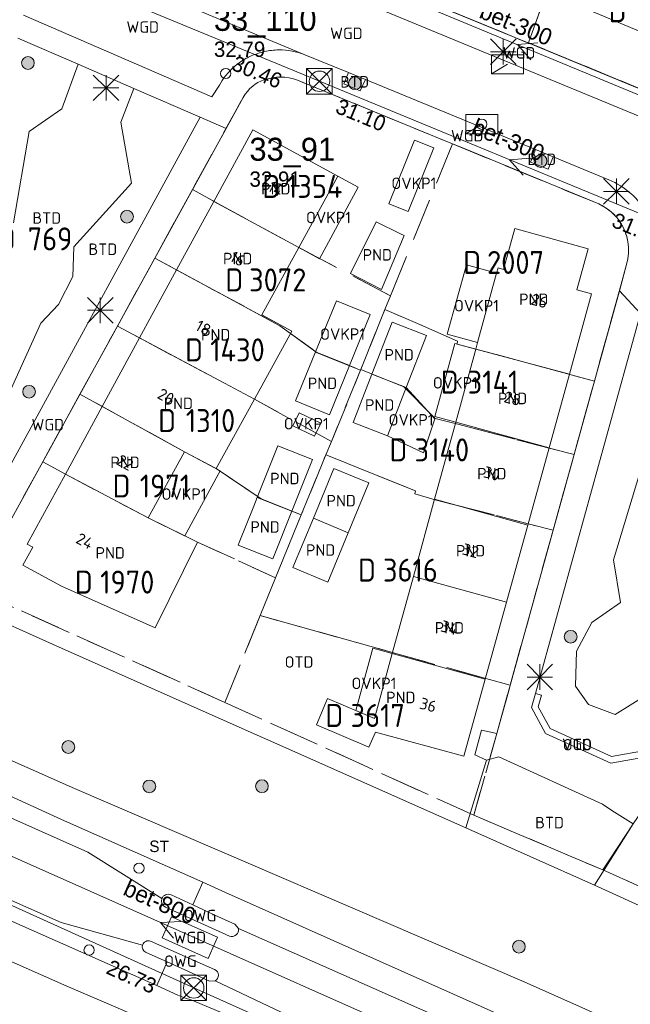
# Model space of a CAD drawing. Header units: metres. Extents: x 207644 to 210135, y 370459 to 373417.
# Tile 124 of 256: x 208260 to 208308, y 371877 to 371954. Entities that reach past the tile are written whole.
import ezdxf
from ezdxf.enums import TextEntityAlignment as Align

# ---------------------------------------------------------------- set-up
doc = ezdxf.new("R2010")
doc.units = ezdxf.units.M
doc.linetypes.add('HIDDEN2', pattern=[4.7625, 3.175, -1.5875])
for name, color, linetype in [('BTD', 7, 'Continuous'), ('combi_kolk', 7, 'Continuous'), ('CON_BxH300x300mm', 7, 'Continuous'), ('CON_BxH400x400mm', 7, 'Continuous'), ('CON_BxH800x800mm', 7, 'Continuous'), ('DMM_BxH300x300mm', 7, 'Continuous'), ('DMM_BxH800x800mm', 7, 'Continuous'), ('GB', 1, 'Continuous'), ('GB07', 1, 'Continuous'), ('GB11', 1, 'Continuous'), ('INV_BxH300x300mm', 7, 'Continuous'), ('INV_BxH400x400mm', 7, 'Continuous'), ('KAD_Niet_vastgesteld_Perceel', 30, 'Continuous'), ('KAD_perceelnummer', 212, 'Continuous'), ('KAD_sectie', 212, 'Continuous'), ('KAD_Vastgesteld_Perceel', 212, 'Continuous'), ('KO_INSPECTIE', 7, 'Continuous'), ('NAR', 7, 'Continuous'), ('NLV_inspectieput', 7, 'Continuous'), ('NNR_inspectieput', 7, 'Continuous'), ('NOD_inspectieput', 7, 'Continuous'), ('OTD', 7, 'Continuous'), ('OVKP1', 7, 'Continuous'), ('OWG', 7, 'Continuous'), ('PIJL', 7, 'Continuous'), ('PND', 7, 'Continuous'), ('trottoirkolk', 7, 'Continuous'), ('VGO', 7, 'Continuous'), ('WGD', 7, 'Continuous')]:
    doc.layers.add(name, color=color, linetype=linetype)
for name, color, linetype, lineweight in [('GIMGMV', 7, 'Continuous', 25), ('GMV', 7, 'Continuous', 25), ('GP1', 7, 'Continuous', 30), ('Q21_lantaarnpaal', 1, 'Continuous', 0), ('Q23_kolk', 153, 'Continuous', 0), ('Q26_boom', 72, 'Continuous', 0), ('Q28_rioolput', 153, 'Continuous', 0)]:
    doc.layers.add(name, color=color, linetype=linetype, lineweight=lineweight)
doc.styles.add('ISO', font='isocpeur.ttf', dxfattribs={"height": 1})
doc.styles.add('ISOCP', font='ISOCP.shx', dxfattribs={"height": 1.8})

# ---------------------------------------------------------------- blocks, each defined once
blk = doc.blocks.new('ACMAP_ANN_TEMPLATE_Vastgesteld_Perceelnummer')
at = {"layer": 'KAD_perceelnummer', "style": 'ISOCP'}
blk.add_attdef('Perceelnummer', text='', height=1.8, dxfattribs=at).set_placement((0, 0), align=Align.MIDDLE)
at = {"layer": 'KAD_sectie', "style": 'ISOCP'}
blk.add_attdef('sectie', text='', height=1.8, dxfattribs=at).set_placement((-2.7, 0), align=Align.MIDDLE_RIGHT)
blk = doc.blocks.new('Q28')
at = {"linetype": 'Continuous'}
for p, q in [((-1, -1), (1, 1)), ((-1, 1), (1, -1))]:
    blk.add_line(p, q, dxfattribs=at)
blk.add_lwpolyline([(1, 1), (1, -1), (-1, -1), (-1, 1)], close=True)
blk = doc.blocks.new('Q26')
blk.add_hatch(color=256).paths.add_polyline_path([(-0.452, -0.01, 1), (0.548, -0.01, 1)])
blk.add_circle((0.048, -0.01), 0.5)
blk = doc.blocks.new('Q23')
blk.add_line((-1.25, -0.75), (0, 0))
blk.add_lwpolyline([(-1.25, -0.75), (1.25, -0.75), (1.25, 0.75), (-1.25, 0.75), (-1.25, -0.75)])
blk = doc.blocks.new('Q21')
for p, q in [((-1, 1), (0, 0)), ((0, 1), (0, 0)), ((0, 0), (1, 1)), ((-1, 0), (0, 0)), ((-1, -1), (0, 0)), ((0, 0), (1, 0)), ((0, 0), (0, -1)), ((0, 0), (1, -1))]:
    blk.add_line(p, q)

msp = doc.modelspace()

# ---------------------------------------------------------------- linework, layer by layer
at = {"layer": 'combi_kolk', "color": 253, "lineweight": 13}
for centre in [(208269.25, 371887.73), (208265.34, 371881.32)]:
    msp.add_circle(centre, 0.4, dxfattribs=at)
at = {"layer": 'CON_BxH300x300mm', "color": 253, "linetype": 'Continuous', "lineweight": 13}
for points in [[(208253.67, 371961.63), (208283.37, 371949.34)], [(208281.31, 371959.51), (208316.38, 371944.94)], [(208283.37, 371949.34), (208313.11, 371937.06)]]:
    msp.add_lwpolyline(points, dxfattribs=at)
at = {"layer": 'CON_BxH400x400mm', "color": 253, "linetype": 'Continuous', "lineweight": 13}
for points in [[(208273.531, 371878.355), (208154.778, 371932.094)], [(208398.595, 371822.186), (208273.531, 371878.355)]]:
    msp.add_lwpolyline(points, dxfattribs=at)
at = {"layer": 'CON_BxH800x800mm', "color": 253, "linetype": 'Continuous', "lineweight": 13}
msp.add_lwpolyline([(208292.51, 371873.88), (208249.33, 371893.09)], dxfattribs=at)
at = {"layer": 'GB', "color": 253, "linetype": 'Continuous', "lineweight": 13}
for points in [[(208275.108, 371939.942), (208278.148, 371945.531)], [(208278.148, 371945.531), (208284.795, 371941.924)], [(208284.795, 371941.924), (208281.745, 371936.328)], [(208272.186, 371934.571), (208275.108, 371939.942)], [(208297.763, 371934.607), (208298.647, 371937.807)], [(208298.647, 371937.807), (208304.382, 371936.223)], [(208281.745, 371936.328), (208278.864, 371931.044)], [(208304.382, 371936.223), (208303.499, 371933.023)], [(208269.289, 371929.244), (208272.186, 371934.571)], [(208295.741, 371928.894), (208297.231, 371934.329)], [(208297.231, 371934.329), (208297.339, 371934.724)], [(208297.339, 371934.724), (208297.763, 371934.607)], [(208304.665, 371932.701), (208302.925, 371926.399)], [(208303.499, 371933.023), (208304.665, 371932.701)], [(208281.204, 371929.787), (208278.275, 371924.45)], [(208266.37, 371923.878), (208269.289, 371929.244)], [(208295.598, 371928.374), (208295.741, 371928.894)], [(208294.029, 371922.648), (208295.598, 371928.374)], [(208295.598, 371928.374), (208302.925, 371926.399)], [(208301.332, 371920.631), (208302.925, 371926.399)], [(208278.275, 371924.45), (208275.291, 371919.012)], [(208263.488, 371918.579), (208266.37, 371923.878)], [(208292.374, 371916.609), (208294.029, 371922.648)], [(208269.955, 371915.159), (208272.815, 371920.341)], [(208275.291, 371919.012), (208272.815, 371920.341)], [(208301.332, 371920.631), (208299.665, 371914.596)], [(208260.5, 371913.087), (208263.488, 371918.579)], [(208290.72, 371910.571), (208292.374, 371916.609)], [(208269.955, 371915.159), (208273.818, 371913.258)], [(208299.665, 371914.596), (208297.999, 371908.561)], [(208273.818, 371913.258), (208270.516, 371906.538)], [(208260.928, 371912.854), (208260.5, 371913.087)], [(208289.065, 371904.533), (208290.72, 371910.571)], [(208270.516, 371906.538), (208263.193, 371909.813)], [(208296.332, 371902.526), (208297.999, 371908.561)], [(208289.065, 371904.533), (208287.673, 371899.454)], [(208294.666, 371896.492), (208296.332, 371902.526)], [(208284.001, 371901.016), (208283.125, 371898.945)], [(208287.673, 371899.454), (208284.001, 371901.016)], [(208283.125, 371898.945), (208287.242, 371897.194)], [(208287.242, 371897.194), (208287.745, 371898.379)], [(208287.745, 371898.379), (208294.666, 371896.492)]]:
    msp.add_lwpolyline(points, dxfattribs=at)
at = {"layer": 'GB07', "color": 253, "linetype": 'Continuous', "lineweight": 13}
for points in [[(208275.108, 371939.942), (208281.745, 371936.328)], [(208272.186, 371934.571), (208278.831, 371930.984)], [(208278.831, 371930.984), (208278.864, 371931.044)], [(208269.289, 371929.244), (208275.948, 371925.696)], [(208283.062, 371928.164), (208285.713, 371927.081)], [(208290.155, 371925.375), (208287.473, 371926.418)], [(208275.948, 371925.696), (208278.275, 371924.45)], [(208266.37, 371923.878), (208272.815, 371920.341)], [(208301.332, 371920.631), (208294.029, 371922.648)], [(208269.955, 371915.159), (208263.488, 371918.579)], [(208278.501, 371916.757), (208281.2, 371915.681)], [(208299.665, 371914.596), (208292.374, 371916.609)], [(208285.624, 371913.983), (208282.889, 371915.144)], [(208297.999, 371908.561), (208290.72, 371910.571)], [(208289.065, 371904.533), (208296.332, 371902.526)]]:
    msp.add_lwpolyline(points, dxfattribs=at)
at = {"layer": 'GB11', "color": 253, "linetype": 'Continuous', "lineweight": 13}
for points in [[(208285.788, 371934.287), (208287.81, 371938.334)], [(208287.81, 371938.334), (208289.718, 371937.404)], [(208289.996, 371937.268), (208288.211, 371933.05)], [(208289.718, 371937.404), (208289.996, 371937.268)], [(208288.211, 371933.05), (208285.788, 371934.287)], [(208278.864, 371931.044), (208281.204, 371929.787)], [(208289.053, 371930.481), (208287.473, 371926.418)], [(208291.735, 371929.438), (208289.053, 371930.481)], [(208290.155, 371925.375), (208291.735, 371929.438)], [(208283.062, 371928.164), (208281.489, 371924.315)], [(208284.14, 371923.232), (208285.713, 371927.081)], [(208285.998, 371922.624), (208287.473, 371926.418)], [(208290.155, 371925.375), (208288.68, 371921.581)], [(208281.489, 371924.315), (208284.14, 371923.232)], [(208288.68, 371921.581), (208285.998, 371922.624)], [(208278.501, 371916.757), (208280.112, 371920.798)], [(208280.112, 371920.798), (208282.811, 371919.722)], [(208282.811, 371919.722), (208281.2, 371915.681)], [(208284.492, 371919.026), (208282.889, 371915.144)], [(208287.239, 371917.892), (208284.492, 371919.026)], [(208285.624, 371913.983), (208287.239, 371917.892)], [(208278.501, 371916.757), (208278.232, 371916.081)], [(208278.232, 371916.081), (208277.09, 371913.216)], [(208279.712, 371911.948), (208281.2, 371915.681)], [(208281.285, 371911.261), (208282.889, 371915.144)], [(208285.624, 371913.983), (208284.032, 371910.127)], [(208260.17, 371911.459), (208260.928, 371912.854)], [(208277.09, 371913.216), (208277.013, 371913.024)], [(208277.013, 371913.024), (208279.712, 371911.948)], [(208263.193, 371909.813), (208260.17, 371911.459)], [(208284.032, 371910.127), (208281.285, 371911.261)]]:
    msp.add_lwpolyline(points, dxfattribs=at)
at = {"layer": 'GIMGMV', "color": 253, "linetype": 'Continuous', "lineweight": 13}
msp.add_lwpolyline([(208300.259, 371901.406), (208300.741, 371901.273)], dxfattribs=at)
at = {"layer": 'GMV', "color": 253, "linetype": 'Continuous', "lineweight": 13}
for points in [[(208282.228, 371951.425), (208256.846, 371962)], [(208297.76, 371953.146), (208284.027, 371958.801)], [(208283.289, 371957.006), (208313.981, 371944.283)], [(208274.937, 371948.128), (208260.218, 371954.525)], [(208259.769, 371952.727), (208264.481, 371950.681)], [(208299.577, 371952.398), (208297.76, 371953.146)], [(208314.175, 371946.386), (208299.577, 371952.398)], [(208285.646, 371950.018), (208282.228, 371951.425)], [(208263.219, 371947.188), (208264.481, 371950.681)], [(208268.846, 371948.785), (208264.481, 371950.681)], [(208276.569, 371950.369), (208276.27, 371950.068)], [(208276.901, 371950.654), (208276.569, 371950.369)], [(208277.255, 371950.913), (208276.901, 371950.654)], [(208275.997, 371949.742), (208275.752, 371949.396)], [(208276.27, 371950.068), (208275.997, 371949.742)], [(208279.327, 371949.544), (208279.003, 371949.444)], [(208279.659, 371949.616), (208279.327, 371949.544)], [(208279.995, 371949.659), (208279.659, 371949.616)], [(208280.334, 371949.671), (208279.995, 371949.659)], [(208280.667, 371949.654), (208280.334, 371949.671)], [(208280.998, 371949.607), (208280.667, 371949.654)], [(208281.323, 371949.531), (208280.998, 371949.607)], [(208281.641, 371949.427), (208281.323, 371949.531)], [(208285.278, 371949.15), (208285.646, 371950.018)], [(208286.968, 371949.474), (208285.646, 371950.018)], [(208286.968, 371949.474), (208286.564, 371948.585)], [(208286.968, 371949.474), (208300.262, 371944.001)], [(208268.846, 371948.785), (208267.815, 371946.131)], [(208274.033, 371946.533), (208268.846, 371948.785)], [(208275.535, 371949.031), (208274.937, 371948.128)], [(208275.752, 371949.396), (208275.535, 371949.031)], [(208277.926, 371948.766), (208277.729, 371948.554)], [(208278.141, 371948.959), (208277.926, 371948.766)], [(208278.34, 371949.108), (208278.141, 371948.959)], [(208278.551, 371949.239), (208278.34, 371949.108)], [(208278.773, 371949.351), (208278.551, 371949.239)], [(208279.003, 371949.444), (208278.773, 371949.351)], [(208292.818, 371944.836), (208281.641, 371949.427)], [(208286.564, 371948.585), (208285.278, 371949.15)], [(208277.399, 371948.081), (208276.057, 371945.64)], [(208277.552, 371948.326), (208277.399, 371948.081)], [(208277.729, 371948.554), (208277.552, 371948.326)], [(208260.641, 371945.406), (208263.219, 371947.188)], [(208259.24, 371919.382), (208274.033, 371946.533)], [(208276.057, 371945.64), (208274.033, 371946.533)], [(208258.879, 371914.386), (208276.057, 371945.64)], [(208267.815, 371946.131), (208268.663, 371941.356)], [(208259.438, 371938.25), (208260.641, 371945.406)], [(208294.809, 371944.019), (208292.818, 371944.836)], [(208305.219, 371939.743), (208294.809, 371944.019)], [(208299.877, 371943.022), (208300.262, 371944.001)], [(208301.659, 371943.426), (208300.262, 371944.001)], [(208301.659, 371943.426), (208301.267, 371942.464)], [(208301.659, 371943.426), (208306.006, 371941.636)], [(208301.267, 371942.464), (208299.877, 371943.022)], [(208268.663, 371941.356), (208264.141, 371936.374)], [(208305.476, 371939.611), (208305.219, 371939.743)], [(208305.723, 371939.46), (208305.476, 371939.611)], [(208305.961, 371939.295), (208305.723, 371939.46)], [(208306.186, 371939.113), (208305.961, 371939.295)], [(208306.395, 371938.926), (208306.186, 371939.113)], [(208306.592, 371938.727), (208306.395, 371938.926)], [(208306.773, 371938.514), (208306.592, 371938.727)], [(208306.931, 371938.282), (208306.773, 371938.514)], [(208307.122, 371937.932), (208306.931, 371938.282)], [(208307.282, 371937.567), (208307.122, 371937.932)], [(208264.141, 371936.374), (208264.063, 371934.063)], [(208306.831, 371932.927), (208307.401, 371934.989)], [(208264.063, 371934.063), (208262.953, 371931.875)], [(208297.241, 371898.261), (208306.831, 371932.927)], [(208306.831, 371932.927), (208308.477, 371931.158)], [(208262.953, 371931.875), (208261.563, 371930.406)], [(208308.477, 371931.158), (208300.259, 371901.406)], [(208261.563, 371930.406), (208259.25, 371925.25)], [(208200.973, 371922.013), (208264.189, 371893.977)], [(208308.438, 371918.688), (208306.375, 371911.875)], [(208265.239, 371888.988), (208199.356, 371918.368)], [(208263.17, 371883.481), (208196.784, 371912.924)], [(208306.375, 371911.875), (208306.922, 371908.531)], [(208202.496, 371908.75), (208270.632, 371878.53)], [(208263.377, 371878.588), (208195.735, 371908.566)], [(208256, 371908.156), (208263.004, 371905.039)], [(208306.922, 371908.531), (208304.688, 371906.969)], [(208304.688, 371906.969), (208303.484, 371904.719)], [(208263.004, 371905.039), (208294.828, 371890.875)], [(208303.484, 371904.719), (208303.406, 371901.969)], [(208303.406, 371901.969), (208304.421, 371900.554)], [(208300.259, 371901.406), (208299.954, 371900.302)], [(208300.741, 371901.273), (208300.49, 371900.364)], [(208306.516, 371899.75), (208308.856, 371901.212)], [(208299.954, 371900.302), (208301.057, 371898.285)], [(208300.49, 371900.364), (208301.416, 371898.67)], [(208304.421, 371900.554), (208306.516, 371899.75)], [(208301.416, 371898.67), (208306.226, 371896.467)], [(208295.516, 371896.613), (208296.055, 371898.527)], [(208296.055, 371898.527), (208297.241, 371898.261)], [(208301.057, 371898.285), (208306.159, 371895.948)], [(208296.446, 371896.173), (208295.516, 371896.613)], [(208297.389, 371896.444), (208296.446, 371896.173)], [(208305.508, 371892.744), (208297.389, 371896.444)], [(208306.159, 371895.948), (208308.948, 371896.438)], [(208306.226, 371896.467), (208308.861, 371896.93)], [(208294.828, 371890.875), (208296.446, 371896.173)], [(208254.781, 371895.368), (208263.195, 371891.552)], [(208264.189, 371893.977), (208299.386, 371878.832)], [(208306.252, 371892.248), (208305.508, 371892.744)], [(208307.914, 371891.198), (208306.252, 371892.248)], [(208263.195, 371891.552), (208274.243, 371886.622)], [(208304.875, 371886.406), (208294.828, 371890.875)], [(208307.914, 371891.198), (208304.875, 371886.406)], [(208271.034, 371885.342), (208265.239, 371888.988)], [(208273.452, 371884.85), (208274.243, 371886.622)], [(208276.009, 371885.834), (208274.243, 371886.622)], [(208328.394, 371875.701), (208304.875, 371886.406)], [(208273.452, 371884.85), (208271.756, 371885.631)], [(208383.527, 371837.85), (208276.009, 371885.834)], [(208275.189, 371884.051), (208273.452, 371884.85)], [(208271.311, 371884.685), (208276.326, 371882.398)], [(208276.742, 371883.336), (208275.189, 371884.051)], [(208269.527, 371881.709), (208263.17, 371883.481)], [(208271.056, 371882.274), (208271.795, 371883.927)], [(208271.795, 371883.927), (208275.393, 371882.318)], [(208277.043, 371882.996), (208276.742, 371883.336)], [(208277.043, 371882.996), (208382.76, 371836.119)], [(208275.166, 371879.795), (208270.146, 371882.016)], [(208274.654, 371880.665), (208271.056, 371882.274)], [(208275.393, 371882.318), (208274.654, 371880.665)], [(208271.459, 371880.383), (208269.761, 371881.154)], [(208271.459, 371880.383), (208270.632, 371878.53)], [(208271.459, 371880.383), (208273.11, 371879.634)], [(208273.11, 371879.634), (208274.762, 371878.885)], [(208269.484, 371875.958), (208263.377, 371878.588)], [(208274.762, 371878.885), (208275.195, 371878.909)], [(208275.195, 371878.909), (208288.12, 371872.782)], [(208299.386, 371878.832), (208375.927, 371844.682)], [(208272.294, 371877.793), (208270.632, 371878.53)], [(208272.294, 371877.793), (208272.799, 371877.569)], [(208272.799, 371877.569), (208273.376, 371877.387)], [(208273.376, 371877.387), (208279.925, 371874.648)]]:
    msp.add_lwpolyline(points, dxfattribs=at)
for points in [[(208280.18, 371951.797, 0.051734), (208279.08, 371951.666)], [(208281.222, 371951.711, 0.051787), (208280.18, 371951.797)], [(208278.025, 371951.329, 0.049063), (208277.255, 371950.913)], [(208279.08, 371951.666, 0.044546), (208278.025, 371951.329)], [(208282.228, 371951.425, 0.045967), (208281.222, 371951.711)], [(208308.994, 371938.987, 0.16623), (208306.006, 371941.636)], [(208307.488, 371936.798, 0.052108), (208307.282, 371937.567)], [(208307.54, 371935.889, 0.050628), (208307.488, 371936.798)], [(208307.401, 371934.989, 0.056687), (208307.54, 371935.889)], [(208271.034, 371885.342, -0.444365), (208271.756, 371885.631)], [(208271.034, 371885.342, 0.394108), (208271.311, 371884.685)], [(208276.326, 371882.398, 0.552798), (208277.043, 371882.996)], [(208269.527, 371881.709, 0.360797), (208269.761, 371881.154)], [(208270.146, 371882.016, 0.434306), (208269.527, 371881.709)], [(208275.195, 371878.909, 0.644444), (208275.166, 371879.795)]]:
    msp.add_lwpolyline(points, format="xyb", dxfattribs=at)
at = {"layer": 'GP1', "color": 253, "linetype": 'Continuous', "lineweight": 13}
for points in [[(208308.817, 371953.085), (208304.471, 371954.9)], [(208292.308, 371944.125), (208290.803, 371944.731), (208288.795, 371939.746), (208290.3, 371939.14)], [(208290.3, 371939.14), (208292.308, 371944.125)], [(208284.795, 371941.924), (208286.402, 371941.052)], [(208286.402, 371941.052), (208283.368, 371935.444)], [(208283.368, 371935.444), (208281.745, 371936.328)], [(208295.741, 371928.894), (208293.372, 371929.544), (208294.862, 371934.978), (208297.231, 371934.329)], [(208283.062, 371928.164), (208284.694, 371932.156)], [(208284.694, 371932.156), (208287.345, 371931.073)], [(208287.345, 371931.073), (208285.713, 371927.081)], [(208292.399, 371923.098), (208293.966, 371928.814)], [(208295.598, 371928.374), (208293.966, 371928.814)], [(208290.155, 371925.375), (208292.393, 371922.915)], [(208283.484, 371922.563), (208281.791, 371923.392), (208281.291, 371922.373), (208282.984, 371921.543), (208283.484, 371922.563)], [(208292.393, 371922.915), (208291.503, 371920.255)], [(208294.029, 371922.648), (208292.399, 371923.098)], [(208291.503, 371920.255), (208288.68, 371921.581)], [(208275.591, 371918.851), (208272.815, 371920.341)], [(208272.821, 371913.749), (208275.591, 371918.851)], [(208269.955, 371915.159), (208272.821, 371913.749)], [(208287.536, 371904.955), (208286.2, 371900.081)], [(208289.065, 371904.533), (208287.536, 371904.955)], [(208286.2, 371900.081), (208287.673, 371899.454)]]:
    msp.add_lwpolyline(points, dxfattribs=at)
at = {"layer": 'KAD_Niet_vastgesteld_Perceel', "color": 253, "linetype": 'HIDDEN2', "lineweight": 13}
msp.add_lwpolyline([(208226.088, 371923.176), (208246.698, 371913.821), (208256.541, 371909.452), (208275.965, 371900.708), (208295.439, 371891.873), (208305.547, 371887.587), (208327.553, 371877.699), (208348.825, 371868.03)], dxfattribs=at)
at = {"layer": 'KAD_Vastgesteld_Perceel', "color": 253, "linetype": 'HIDDEN2', "lineweight": 13}
for points in [[(208301.451, 371961.645), (208302.861, 371961.138), (208299.721, 371952.364), (208299.466, 371952.443), (208297.927, 371953.077), (208284.027, 371958.801), (208283.644, 371959.409), (208282.516, 371963.773), (208286.188, 371975.987), (208298.871, 371971.576), (208299.249, 371972.569), (208302.166, 371971.439), (208301.243, 371969.013), (208303.942, 371967.955), (208301.451, 371961.645)], [(208303.586, 371963.354), (208306.254, 371962.398), (208305.544, 371960.414), (208305.469, 371960.205), (208308.086, 371959.268), (208308.236, 371959.687), (208308.473, 371960.351), (208311.56, 371958.79), (208323.084, 371953.147), (208320.119, 371947.807), (208314.175, 371946.386), (208299.721, 371952.364), (208302.861, 371961.138), (208303.586, 371963.354)], [(208281.641, 371949.427), (208293.766, 371944.446), (208288.925, 371932.554), (208281.753, 371936.324), (208273.428, 371940.856), (208277.399, 371948.081), (208277.552, 371948.326), (208277.729, 371948.554), (208277.926, 371948.766), (208278.141, 371948.959), (208278.34, 371949.108), (208278.551, 371949.239), (208278.773, 371949.351), (208279.003, 371949.444), (208279.327, 371949.544), (208279.659, 371949.616), (208279.995, 371949.658), (208280.334, 371949.671), (208280.667, 371949.654), (208280.998, 371949.607), (208281.323, 371949.531), (208281.641, 371949.427)], [(208306.186, 371939.113), (208306.592, 371938.727), (208306.773, 371938.514), (208306.931, 371938.282), (208307.122, 371937.932), (208307.282, 371937.567), (208307.405, 371937.188), (208307.488, 371936.798), (208307.536, 371936.345), (208307.54, 371935.889), (208307.496, 371935.435), (208307.401, 371934.989), (208304.879, 371925.872), (208294.135, 371928.768), (208294.172, 371929.003), (208288.484, 371931.475), (208288.925, 371932.554), (208293.766, 371944.446), (208305.219, 371939.743), (208305.723, 371939.46), (208306.186, 371939.113)], [(208288.484, 371931.475), (208286.606, 371926.764), (208286.59, 371926.724), (208283.199, 371928.067), (208280.273, 371930.206), (208270.48, 371935.492), (208273.428, 371940.856), (208281.753, 371936.324), (208288.925, 371932.554), (208288.484, 371931.475)], [(208286.59, 371926.724), (208284.297, 371921.132), (208278.275, 371924.45), (208275.948, 371925.696), (208267.554, 371930.169), (208270.48, 371935.492), (208280.273, 371930.206), (208283.199, 371928.067), (208286.59, 371926.724)], [(208304.879, 371925.872), (208303.284, 371920.107), (208294.204, 371922.483), (208292.425, 371922.926), (208289.962, 371925.426), (208287.451, 371926.427), (208286.606, 371926.764), (208288.484, 371931.475), (208294.172, 371929.003), (208294.135, 371928.768), (208304.879, 371925.872)], [(208264.623, 371924.837), (208267.554, 371930.169), (208275.948, 371925.696), (208278.275, 371924.45), (208284.297, 371921.132), (208283.871, 371920.093), (208281.943, 371915.386), (208278.799, 371916.659), (208275.291, 371919.012), (208272.815, 371920.341), (208264.623, 371924.837)], [(208286.59, 371926.724), (208286.606, 371926.764), (208287.451, 371926.427), (208289.962, 371925.426), (208292.425, 371922.926), (208294.204, 371922.483), (208303.284, 371920.107), (208301.649, 371914.195), (208292.61, 371916.527), (208290.832, 371917.041), (208290.892, 371917.281), (208287.231, 371918.729), (208284.727, 371919.744), (208283.871, 371920.093), (208284.297, 371921.132), (208286.59, 371926.724)], [(208261.716, 371919.549), (208264.623, 371924.837), (208272.815, 371920.341), (208275.291, 371919.012), (208278.799, 371916.659), (208281.943, 371915.386), (208279.933, 371910.468), (208273.818, 371913.258), (208269.955, 371915.159), (208263.507, 371918.569), (208261.716, 371919.549)], [(208279.933, 371910.468), (208278.79, 371907.656), (208278.726, 371907.5), (208275.965, 371900.708), (208256.541, 371909.452), (208258.879, 371914.386), (208261.716, 371919.549), (208263.507, 371918.569), (208269.955, 371915.159), (208273.818, 371913.258), (208279.933, 371910.468)], [(208287.231, 371918.729), (208290.892, 371917.281), (208290.832, 371917.041), (208292.61, 371916.527), (208301.649, 371914.195), (208298.288, 371902.047), (208296.391, 371902.576), (208289.341, 371904.541), (208278.726, 371907.5), (208278.79, 371907.656), (208279.933, 371910.468), (208281.943, 371915.386), (208283.871, 371920.093), (208284.727, 371919.744), (208287.231, 371918.729)], [(208297.241, 371898.261), (208295.439, 371891.873), (208275.965, 371900.708), (208278.726, 371907.5), (208289.341, 371904.541), (208296.391, 371902.576), (208298.288, 371902.047), (208298.198, 371901.722), (208297.241, 371898.261)], [(208331.103, 371885.282), (208327.553, 371877.699), (208305.547, 371887.587), (208307.914, 371891.198), (208311.566, 371896.559), (208321.385, 371890.128), (208331.103, 371885.282)]]:
    msp.add_lwpolyline(points, close=True, dxfattribs=at)
for points in [[(208284.027, 371958.801), (208297.927, 371953.077), (208299.466, 371952.443), (208299.721, 371952.364), (208314.175, 371946.386)], [(208307.914, 371891.198), (208305.547, 371887.587), (208295.439, 371891.873), (208297.241, 371898.261), (208298.198, 371901.722), (208298.288, 371902.047), (208301.649, 371914.195), (208303.284, 371920.107), (208304.879, 371925.872), (208307.401, 371934.989), (208307.496, 371935.435), (208307.54, 371935.889), (208307.536, 371936.345), (208307.488, 371936.798), (208307.405, 371937.188), (208307.282, 371937.567), (208307.122, 371937.932), (208306.931, 371938.282), (208306.773, 371938.514), (208306.592, 371938.727), (208306.186, 371939.113), (208305.723, 371939.46), (208305.219, 371939.743), (208293.766, 371944.446), (208281.641, 371949.427), (208281.323, 371949.531), (208280.998, 371949.607), (208280.667, 371949.654), (208280.334, 371949.671), (208279.995, 371949.658), (208279.659, 371949.616), (208279.327, 371949.544), (208279.003, 371949.444), (208278.773, 371949.351), (208278.551, 371949.239), (208278.34, 371949.108), (208278.141, 371948.959), (208277.926, 371948.766), (208277.729, 371948.554), (208277.552, 371948.326), (208277.399, 371948.081), (208273.428, 371940.856), (208270.48, 371935.492), (208267.554, 371930.169), (208264.623, 371924.837), (208261.716, 371919.549), (208258.879, 371914.386)]]:
    msp.add_lwpolyline(points, dxfattribs=at)
at = {"layer": 'NOD_inspectieput', "color": 253, "lineweight": 13}
for centre in [(208283.37, 371949.34), (208273.53, 371878.35)]:
    msp.add_circle(centre, 0.8, dxfattribs=at)
at = {"layer": 'PIJL', "color": 253, "lineweight": 13}
for points in [[(208300.45, 371952.34), (208298.85, 371952.22), (208299.9, 371951.01)], [(208299.85, 371943.32), (208298.24, 371943.2), (208299.3, 371941.98)], [(208272.53, 371883.56), (208270.92, 371883.48), (208271.94, 371882.24)]]:
    msp.add_lwpolyline(points, dxfattribs=at)
at = {"layer": 'trottoirkolk', "color": 253, "lineweight": 13}
for centre in [(208276.03, 371949.95), (208296.07, 371945.98)]:
    msp.add_circle(centre, 0.4, dxfattribs=at)

# ---------------------------------------------------------------- block references
at = {"layer": 'KAD_Vastgesteld_Perceel', "color": 253, "linetype": 'HIDDEN2', "lineweight": 13}
ref = msp.add_blockref('ACMAP_ANN_TEMPLATE_Vastgesteld_Perceelnummer', (208310.092, 371954.87), dxfattribs=at)
ref.add_attrib('Perceelnummer', '1957', dxfattribs={"layer": 'KAD_perceelnummer', "lineweight": 13, "height": 1.8, "style": 'ISOCP'}).set_placement((208310.092, 371954.87), align=Align.MIDDLE)
ref.add_attrib('sectie', 'D', dxfattribs={"layer": 'KAD_sectie', "lineweight": 13, "height": 1.8, "style": 'ISOCP'}).set_placement((208307.392, 371954.87), align=Align.MIDDLE_RIGHT)
ref = msp.add_blockref('ACMAP_ANN_TEMPLATE_Vastgesteld_Perceelnummer', (208282.989, 371941.112), dxfattribs=at)
ref.add_attrib('Perceelnummer', '1354', dxfattribs={"layer": 'KAD_perceelnummer', "lineweight": 13, "height": 1.8, "style": 'ISOCP'}).set_placement((208282.989, 371941.112), align=Align.MIDDLE)
ref.add_attrib('sectie', 'D', dxfattribs={"layer": 'KAD_sectie', "lineweight": 13, "height": 1.8, "style": 'ISOCP'}).set_placement((208280.289, 371941.112), align=Align.MIDDLE_RIGHT)
ref = msp.add_blockref('ACMAP_ANN_TEMPLATE_Vastgesteld_Perceelnummer', (208262.286, 371937), dxfattribs=at)
ref.add_attrib('Perceelnummer', '769', dxfattribs={"layer": 'KAD_perceelnummer', "lineweight": 13, "height": 1.8, "style": 'ISOCP'}).set_placement((208262.286, 371937), align=Align.MIDDLE)
ref.add_attrib('sectie', 'D', dxfattribs={"layer": 'KAD_sectie', "lineweight": 13, "height": 1.8, "style": 'ISOCP'}).set_placement((208259.586, 371937), align=Align.MIDDLE_RIGHT)
ref = msp.add_blockref('ACMAP_ANN_TEMPLATE_Vastgesteld_Perceelnummer', (208298.711, 371935.159), dxfattribs=at)
ref.add_attrib('Perceelnummer', '2007', dxfattribs={"layer": 'KAD_perceelnummer', "lineweight": 13, "height": 1.8, "style": 'ISOCP'}).set_placement((208298.711, 371935.159), align=Align.MIDDLE)
ref.add_attrib('sectie', 'D', dxfattribs={"layer": 'KAD_sectie', "lineweight": 13, "height": 1.8, "style": 'ISOCP'}).set_placement((208296.011, 371935.159), align=Align.MIDDLE_RIGHT)
ref = msp.add_blockref('ACMAP_ANN_TEMPLATE_Vastgesteld_Perceelnummer', (208280.103, 371933.79), dxfattribs=at)
ref.add_attrib('Perceelnummer', '3072', dxfattribs={"layer": 'KAD_perceelnummer', "lineweight": 13, "height": 1.8, "style": 'ISOCP'}).set_placement((208280.103, 371933.79), align=Align.MIDDLE)
ref.add_attrib('sectie', 'D', dxfattribs={"layer": 'KAD_sectie', "lineweight": 13, "height": 1.8, "style": 'ISOCP'}).set_placement((208277.403, 371933.79), align=Align.MIDDLE_RIGHT)
ref = msp.add_blockref('ACMAP_ANN_TEMPLATE_Vastgesteld_Perceelnummer', (208276.951, 371928.312), dxfattribs=at)
ref.add_attrib('Perceelnummer', '1430', dxfattribs={"layer": 'KAD_perceelnummer', "lineweight": 13, "height": 1.8, "style": 'ISOCP'}).set_placement((208276.951, 371928.312), align=Align.MIDDLE)
ref.add_attrib('sectie', 'D', dxfattribs={"layer": 'KAD_sectie', "lineweight": 13, "height": 1.8, "style": 'ISOCP'}).set_placement((208274.251, 371928.312), align=Align.MIDDLE_RIGHT)
ref = msp.add_blockref('ACMAP_ANN_TEMPLATE_Vastgesteld_Perceelnummer', (208296.951, 371925.791), dxfattribs=at)
ref.add_attrib('Perceelnummer', '3141', dxfattribs={"layer": 'KAD_perceelnummer', "lineweight": 13, "height": 1.8, "style": 'ISOCP'}).set_placement((208296.951, 371925.791), align=Align.MIDDLE)
ref.add_attrib('sectie', 'D', dxfattribs={"layer": 'KAD_sectie', "lineweight": 13, "height": 1.8, "style": 'ISOCP'}).set_placement((208294.251, 371925.791), align=Align.MIDDLE_RIGHT)
ref = msp.add_blockref('ACMAP_ANN_TEMPLATE_Vastgesteld_Perceelnummer', (208274.843, 371922.778), dxfattribs=at)
ref.add_attrib('Perceelnummer', '1310', dxfattribs={"layer": 'KAD_perceelnummer', "lineweight": 13, "height": 1.8, "style": 'ISOCP'}).set_placement((208274.843, 371922.778), align=Align.MIDDLE)
ref.add_attrib('sectie', 'D', dxfattribs={"layer": 'KAD_sectie', "lineweight": 13, "height": 1.8, "style": 'ISOCP'}).set_placement((208272.143, 371922.778), align=Align.MIDDLE_RIGHT)
ref = msp.add_blockref('ACMAP_ANN_TEMPLATE_Vastgesteld_Perceelnummer', (208292.945, 371920.48), dxfattribs=at)
ref.add_attrib('Perceelnummer', '3140', dxfattribs={"layer": 'KAD_perceelnummer', "lineweight": 13, "height": 1.8, "style": 'ISOCP'}).set_placement((208292.945, 371920.48), align=Align.MIDDLE)
ref.add_attrib('sectie', 'D', dxfattribs={"layer": 'KAD_sectie', "lineweight": 13, "height": 1.8, "style": 'ISOCP'}).set_placement((208290.245, 371920.48), align=Align.MIDDLE_RIGHT)
ref = msp.add_blockref('ACMAP_ANN_TEMPLATE_Vastgesteld_Perceelnummer', (208271.279, 371917.653), dxfattribs=at)
ref.add_attrib('Perceelnummer', '1971', dxfattribs={"layer": 'KAD_perceelnummer', "lineweight": 13, "height": 1.8, "style": 'ISOCP'}).set_placement((208271.279, 371917.653), align=Align.MIDDLE)
ref.add_attrib('sectie', 'D', dxfattribs={"layer": 'KAD_sectie', "lineweight": 13, "height": 1.8, "style": 'ISOCP'}).set_placement((208268.579, 371917.653), align=Align.MIDDLE_RIGHT)
ref = msp.add_blockref('ACMAP_ANN_TEMPLATE_Vastgesteld_Perceelnummer', (208290.482, 371911.07), dxfattribs=at)
ref.add_attrib('Perceelnummer', '3616', dxfattribs={"layer": 'KAD_perceelnummer', "lineweight": 13, "height": 1.8, "style": 'ISOCP'}).set_placement((208290.482, 371911.07), align=Align.MIDDLE)
ref.add_attrib('sectie', 'D', dxfattribs={"layer": 'KAD_sectie', "lineweight": 13, "height": 1.8, "style": 'ISOCP'}).set_placement((208287.782, 371911.07), align=Align.MIDDLE_RIGHT)
ref = msp.add_blockref('ACMAP_ANN_TEMPLATE_Vastgesteld_Perceelnummer', (208268.328, 371910.129), dxfattribs=at)
ref.add_attrib('Perceelnummer', '1970', dxfattribs={"layer": 'KAD_perceelnummer', "lineweight": 13, "height": 1.8, "style": 'ISOCP'}).set_placement((208268.328, 371910.129), align=Align.MIDDLE)
ref.add_attrib('sectie', 'D', dxfattribs={"layer": 'KAD_sectie', "lineweight": 13, "height": 1.8, "style": 'ISOCP'}).set_placement((208265.628, 371910.129), align=Align.MIDDLE_RIGHT)
ref = msp.add_blockref('ACMAP_ANN_TEMPLATE_Vastgesteld_Perceelnummer', (208287.926, 371899.687), dxfattribs=at)
ref.add_attrib('Perceelnummer', '3617', dxfattribs={"layer": 'KAD_perceelnummer', "lineweight": 13, "height": 1.8, "style": 'ISOCP'}).set_placement((208287.926, 371899.687), align=Align.MIDDLE)
ref.add_attrib('sectie', 'D', dxfattribs={"layer": 'KAD_sectie', "lineweight": 13, "height": 1.8, "style": 'ISOCP'}).set_placement((208285.226, 371899.687), align=Align.MIDDLE_RIGHT)
at = {"layer": 'Q21_lantaarnpaal', "color": 253}
for p in [(208297.748, 371951.658), (208266.668, 371948.834), (208306.597, 371940.722), (208266.214, 371931.413), (208300.614, 371902.693)]:
    msp.add_blockref('Q21', p, dxfattribs=at)
at = {"layer": 'Q23_kolk', "color": 253}
for p in [(208298.079, 371950.67), (208296.065, 371945.981)]:
    msp.add_blockref('Q23', p, dxfattribs=at)
at = {"layer": 'Q26_boom', "color": 253}
for p in [(208260.509, 371950.785), (208286.101, 371949.202), (208300.616, 371943.112), (208268.26, 371938.752), (208260.6, 371925.041), (208302.971, 371905.857), (208263.669, 371897.223), (208270.011, 371894.14), (208278.815, 371894.158), (208298.925, 371881.593)]:
    msp.add_blockref('Q26', p, dxfattribs=at)
at = {"layer": 'Q28_rioolput', "color": 253}
for p in [(208283.365, 371949.339), (208273.531, 371878.355)]:
    msp.add_blockref('Q28', p, dxfattribs=at)

# ---------------------------------------------------------------- texts
at = {"layer": 'BTD', "color": 253, "linetype": 'Continuous', "lineweight": 13, "style": 'ISO'}
for p in [(208286.123, 371949.301), (208300.768, 371943.229), (208262.033, 371938.636), (208266.417, 371936.193), (208301.371, 371891.297)]:
    msp.add_text('BTD', height=0.9, dxfattribs=at).set_placement(p, align=Align.MIDDLE_CENTER)
at = {"layer": 'DMM_BxH300x300mm', "color": 253, "lineweight": 13}
for rotation, p in [(337.44, (208295.78, 371954.35)), (337.56, (208295.17, 371945.28))]:
    msp.add_text('bet-300', height=1.3, rotation=rotation, dxfattribs=at).set_placement(p)
at = {"layer": 'DMM_BxH800x800mm', "color": 253, "lineweight": 13}
msp.add_text('bet-800', height=1.3, rotation=336.02, dxfattribs=at).set_placement((208267.91, 371885.68))
at = {"layer": 'INV_BxH300x300mm', "color": 253, "lineweight": 13}
for s, rotation, p in [('30.46', 337.52, (208276.4, 371950.28)), ('31.10', 337.56, (208284.53, 371946.91)), ('31.31', 337.56, (208306.14, 371937.99))]:
    msp.add_text(s, height=1.2, rotation=rotation, dxfattribs=at).set_placement(p)
at = {"layer": 'INV_BxH400x400mm', "color": 253, "lineweight": 13}
msp.add_text('26.73', height=1.2, rotation=335.65, dxfattribs=at).set_placement((208266.59, 371879.52))
at = {"layer": 'KO_INSPECTIE', "color": 253, "lineweight": 13}
msp.add_text('ST', height=0.9, dxfattribs=at).set_placement((208270.05, 371888.99))
at = {"layer": 'NAR', "color": 253, "linetype": 'Continuous', "lineweight": 13, "style": 'ISO'}
for s, rotation, p in [('14', 331.4, (208279.949, 371940.932)), ('16', 331.5, (208276.965, 371935.452)), ('26', 344.6, (208300.572, 371932.15)), ('18', 331.9, (208274.275, 371930.039)), ('20', 331.5, (208271.357, 371924.675)), ('28', 344.9, (208298.468, 371924.503)), ('22', 331.1, (208268.156, 371919.487)), ('30', 344.6, (208296.85, 371918.622)), ('24', 332.7, (208265.001, 371913.342)), ('32', 344.6, (208295.19, 371912.585)), ('34', 344.6, (208293.529, 371906.549)), ('36', 344.6, (208291.868, 371900.507))]:
    msp.add_text(s, height=0.9, rotation=rotation, dxfattribs=at).set_placement(p, align=Align.MIDDLE_CENTER)
at = {"layer": 'NLV_inspectieput', "color": 253, "lineweight": 13}
for s, p in [('32.79', (208275.11, 371951.25)), ('32.91', (208277.89, 371941.08))]:
    msp.add_text(s, height=1.2, dxfattribs=at).set_placement(p)
at = {"layer": 'NNR_inspectieput', "color": 253, "lineweight": 13}
for s, p in [('33_110', (208275.11, 371953.29)), ('33_91', (208277.89, 371943.12))]:
    msp.add_text(s, height=1.8, dxfattribs=at).set_placement(p)
at = {"layer": 'OTD', "color": 253, "linetype": 'Continuous', "lineweight": 13, "style": 'ISO'}
for p in [(208281.77, 371903.874), (208303.538, 371897.393)]:
    msp.add_text('OTD', height=0.9, dxfattribs=at).set_placement(p, align=Align.MIDDLE_CENTER)
at = {"layer": 'OVKP1', "color": 253, "linetype": 'Continuous', "lineweight": 13, "style": 'ISO'}
for p in [(208290.755, 371941.354), (208284.074, 371938.675), (208295.653, 371931.773), (208285.177, 371929.546), (208293.999, 371925.731), (208290.537, 371922.832), (208282.334, 371922.534), (208272.773, 371917.019), (208287.633, 371902.2)]:
    msp.add_text('OVKP1', height=0.9, dxfattribs=at).set_placement(p, align=Align.MIDDLE_CENTER)
at = {"layer": 'OWG', "color": 253, "linetype": 'Continuous', "lineweight": 13, "style": 'ISO'}
for p in [(208274.023, 371884.018), (208272.487, 371880.449)]:
    msp.add_text('OWG', height=0.9, dxfattribs=at).set_placement(p, align=Align.MIDDLE_CENTER)
at = {"layer": 'PND', "color": 253, "linetype": 'Continuous', "lineweight": 13, "style": 'ISO'}
for p in [(208279.952, 371940.928), (208276.966, 371935.461), (208287.892, 371935.754), (208300.132, 371932.275), (208275.247, 371929.495), (208289.604, 371927.928), (208283.601, 371925.698), (208298.477, 371924.509), (208272.323, 371924.119), (208288.077, 371924), (208268.152, 371919.506), (208280.656, 371918.24), (208296.853, 371918.62), (208285.064, 371916.506), (208279.108, 371914.447), (208266.994, 371912.419), (208283.455, 371912.635), (208295.193, 371912.584), (208293.532, 371906.547), (208289.729, 371901.094)]:
    msp.add_text('PND', height=0.9, dxfattribs=at).set_placement(p, align=Align.MIDDLE_CENTER)
at = {"layer": 'VGO', "color": 253, "linetype": 'Continuous', "lineweight": 13, "style": 'ISO'}
msp.add_text('VGO', height=0.9, dxfattribs=at).set_placement((208303.528, 371897.422), align=Align.MIDDLE_CENTER)
at = {"layer": 'WGD', "color": 253, "linetype": 'Continuous', "lineweight": 13, "style": 'ISO'}
for p in [(208269.537, 371953.594), (208285.473, 371953.095), (208298.984, 371951.571), (208294.924, 371945.086), (208262.109, 371922.456), (208273.225, 371882.296)]:
    msp.add_text('WGD', height=0.9, dxfattribs=at).set_placement(p, align=Align.MIDDLE_CENTER)

doc.saveas('drawing.dxf')
